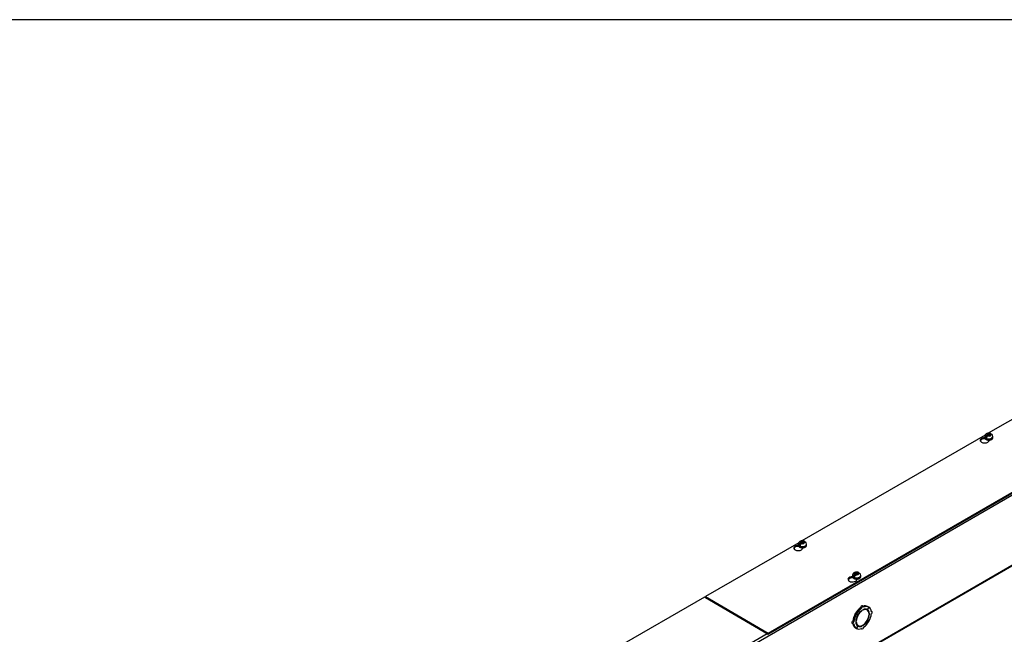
# Model space of a CAD drawing. Header units: inches. Extents: x 1 to 299, y -2 to 199.
# Tile 12 of 14: x 206 to 251, y 171 to 199. Entities that reach past the tile are written whole.
import ezdxf

# ---------------------------------------------------------------- set-up
doc = ezdxf.new("R2010")
doc.units = ezdxf.units.IN
doc.header["$MEASUREMENT"] = 0
for name, color, linetype in [('COM56308-2', 7, 'Continuous'), ('COM70722-7', 7, 'Continuous'), ('Default', 7, 'Continuous'), ('SCS19515', 7, 'Continuous')]:
    doc.layers.add(name, color=color, linetype=linetype)

# ---------------------------------------------------------------- blocks, each defined once
blk = doc.blocks.new('SE2')
at = {"layer": 'COM56308-2', "color": 7, "linetype": 'Continuous'}
for p, q in [((240.455, 171.023), (282.838, 195.493)), ((240.455, 170.977), (282.838, 195.446)), ((258.81, 184.929), (250.468, 180.112)), ((250.325, 180.03), (241.983, 175.214)), ((250.328, 179.857), (250.328, 179.865)), ((250.332, 179.86), (250.328, 179.857)), ((250.504, 179.773), (250.504, 179.802)), ((241.839, 175.131), (237.591, 172.677)), ((241.842, 174.958), (241.842, 174.966)), ((241.847, 174.961), (241.842, 174.958)), ((242.019, 174.874), (242.019, 174.903)), ((244.31, 173.534), (244.31, 173.542)), ((244.314, 173.536), (244.31, 173.534)), ((244.486, 173.45), (244.486, 173.478)), ((237.546, 172.652), (233.498, 170.315)), ((240.411, 170.998), (237.546, 172.652)), ((237.591, 172.677), (240.455, 171.023)), ((237.591, 172.631), (237.591, 172.677)), ((237.591, 172.631), (240.455, 170.977)), ((198.029, 146.529), (240.411, 170.998)), ((240.411, 170.951), (240.411, 170.998)), ((240.455, 170.977), (240.455, 171.023))]:
    blk.add_line(p, q, dxfattribs=at)
for centre, start_param, end_param in [((250.303, 179.787), 1.53696, 6.405229), ((250.303, 179.741), 1.448753, 2.938903), ((241.818, 174.888), 1.53696, 6.405229), ((241.818, 174.842), 1.448753, 2.938903), ((244.285, 173.464), 1.53696, 6.405229), ((244.285, 173.417), 1.448753, 2.941717)]:
    blk.add_ellipse(centre, major_axis=(0.203, 0), ratio=0.57735, start_param=start_param, end_param=end_param, dxfattribs=at)
at = {"layer": 'COM70722-7', "color": 7, "linetype": 'Continuous'}
for p, q in [((282.882, 195.376), (198.029, 146.386)), ((198.011, 143.175), (282.864, 192.165)), ((198.029, 143.214), (282.882, 192.204)), ((244.207, 173.526), (244.097, 173.462)), ((237.604, 172.623), (237.6, 172.621)), ((237.629, 172.609), (237.625, 172.606)), ((237.918, 172.437), (237.922, 172.44)), ((237.959, 172.414), (237.962, 172.416)), ((244.705, 172.146), (244.654, 172.176)), ((244.78, 172.226), (244.729, 172.255)), ((245.029, 172.203), (244.967, 172.095)), ((244.969, 172.094), (245.031, 172.202)), ((245.029, 172.203), (244.978, 172.232)), ((245.031, 172.202), (245.029, 172.203)), ((244.467, 171.876), (244.416, 171.905)), ((244.416, 171.905), (244.478, 171.869)), ((244.469, 171.88), (244.418, 171.909)), ((244.48, 171.873), (244.418, 171.909)), ((244.467, 171.876), (244.529, 171.84)), ((244.531, 171.843), (244.469, 171.88)), ((244.529, 171.84), (244.478, 171.869)), ((244.531, 171.843), (244.48, 171.873)), ((244.735, 172.043), (244.718, 172.053)), ((244.735, 172.043), (244.735, 172.064)), ((244.763, 172.08), (244.763, 172.06)), ((244.955, 172.072), (244.904, 172.102)), ((244.969, 172.094), (244.967, 172.095)), ((245.058, 171.91), (245.039, 171.921)), ((245.04, 171.9), (245.058, 171.91)), ((245.058, 171.877), (245.04, 171.867)), ((245.176, 171.998), (245.141, 172.017)), ((244.272, 171.462), (244.322, 171.433)), ((244.354, 171.538), (244.303, 171.567)), ((244.467, 171.229), (244.416, 171.258)), ((244.44, 171.553), (244.458, 171.563)), ((244.458, 171.531), (244.44, 171.521)), ((244.458, 171.563), (244.441, 171.573)), ((244.529, 171.337), (244.467, 171.229)), ((244.469, 171.227), (244.467, 171.229)), ((244.469, 171.227), (244.531, 171.336)), ((244.492, 171.387), (244.543, 171.358)), ((244.531, 171.336), (244.529, 171.337)), ((244.684, 171.224), (244.718, 171.205)), ((244.735, 171.35), (244.716, 171.361)), ((244.735, 171.35), (244.735, 171.371)), ((244.763, 171.387), (244.763, 171.367)), ((244.967, 171.587), (244.954, 171.595)), ((244.969, 171.591), (244.956, 171.598)), ((244.967, 171.587), (245.029, 171.551)), ((245.031, 171.555), (244.969, 171.591)), ((240.124, 171.168), (240.12, 171.166)), ((240.411, 170.996), (240.417, 170.999))]:
    blk.add_line(p, q, dxfattribs=at)
for centre, major_axis, start_param, end_param in [((244.698, 171.745), (0.281, 0.487), 0.896739, 1.566433), ((244.749, 171.715), (0.281, 0.487), 0.896739, 1.566433), ((244.698, 172.201), (-0.0312, -0.0541), 3.141593, 5.497787), ((244.749, 172.172), (-0.0312, -0.0541), 2.356194, 5.497787), ((244.749, 171.715), (-0.206, -0.357), 2.404698, 3.878487), ((244.749, 171.715), (0.219, 0.379), 0.004363, 0.739668), ((244.698, 171.745), (0.281, 0.487), 0.004363, 0.620067), ((244.749, 171.715), (0.281, 0.487), 0.004363, 0.674057), ((244.698, 171.745), (-0.206, -0.357), 3.141593, 3.271499), ((244.698, 171.745), (0.219, 0.379), 5.920402, 6.166551), ((244.749, 171.715), (0.281, 0.487), 5.609128, 6.278822), ((244.698, 171.745), (-0.281, -0.487), 4.716752, 5.386446), ((244.749, 171.715), (-0.281, -0.487), 4.716752, 5.386446), ((244.749, 171.715), (-0.219, -0.379), 4.716752, 5.452057), ((244.749, 171.715), (-0.206, -0.357), 3.975495, 5.449283), ((244.698, 171.745), (-0.206, -0.357), 4.707761, 4.717017), ((244.749, 171.715), (0.219, 0.379), 0.831128, 1.566433), ((244.749, 171.715), (0.206, 0.357), 3.975495, 5.449283), ((244.749, 171.715), (0.219, 0.379), 5.543517, 6.278822), ((244.749, 171.715), (0.219, 0.379), 4.716752, 5.452057), ((244.749, 171.715), (0.281, 0.487), 4.716752, 5.386446), ((245.144, 171.943), (-0.0313, -0.0541), 0.785398, 3.926991), ((244.303, 171.516), (0.0312, 0.0541), 0.785398, 3.141593), ((244.698, 171.745), (-0.281, -0.487), 5.663118, 6.278822), ((244.354, 171.487), (0.0312, 0.0541), 0.785398, 3.926991), ((244.749, 171.715), (-0.281, -0.487), 5.609128, 6.278822), ((244.749, 171.715), (-0.219, -0.379), 5.543517, 6.278822), ((244.749, 171.715), (0.206, 0.357), 2.404698, 3.878487), ((244.698, 171.745), (0.206, 0.357), 3.011687, 3.141593), ((244.749, 171.715), (-0.281, -0.487), 0.004363, 0.674057), ((244.698, 171.745), (-0.219, -0.379), 0.116634, 0.362783), ((244.749, 171.715), (-0.219, -0.379), 0.004363, 0.739668), ((244.749, 171.259), (0.0313, 0.0541), 2.356194, 5.497787), ((244.749, 171.715), (-0.219, -0.379), 0.831128, 1.566433), ((244.749, 171.715), (-0.281, -0.487), 0.896739, 1.566433)]:
    blk.add_ellipse(centre, major_axis=major_axis, ratio=0.57735, start_param=start_param, end_param=end_param, dxfattribs=at)
at = {"layer": 'SCS19515', "color": 7, "linetype": 'Continuous'}
for p, q in [((250.308, 179.968), (250.308, 179.919)), ((250.416, 179.958), (250.344, 179.917)), ((250.439, 180.033), (250.409, 180.016)), ((250.439, 180.074), (250.509, 180.074)), ((250.439, 180.033), (250.439, 180.074)), ((250.439, 180.033), (250.439, 179.982)), ((250.439, 180.012), (250.509, 180.012)), ((250.451, 179.991), (250.482, 180.009)), ((250.551, 180.009), (250.482, 180.009)), ((250.54, 180.091), (250.509, 180.074)), ((250.509, 180.012), (250.509, 180.074)), ((250.551, 180.037), (250.509, 180.012)), ((250.551, 180.049), (250.582, 180.067)), ((250.551, 180.049), (250.551, 180.009)), ((250.683, 179.919), (250.683, 179.968)), ((241.823, 175.069), (241.823, 175.02)), ((241.93, 175.06), (241.859, 175.018)), ((241.954, 175.134), (241.923, 175.117)), ((241.954, 175.175), (242.024, 175.175)), ((241.954, 175.134), (241.954, 175.175)), ((241.954, 175.134), (241.954, 175.084)), ((241.954, 175.113), (242.024, 175.113)), ((241.966, 175.092), (241.996, 175.11)), ((242.066, 175.11), (241.996, 175.11)), ((242.054, 175.192), (242.024, 175.175)), ((242.024, 175.113), (242.024, 175.175)), ((242.066, 175.138), (242.024, 175.113)), ((242.066, 175.15), (242.097, 175.168)), ((242.066, 175.15), (242.066, 175.11)), ((242.198, 175.02), (242.198, 175.069)), ((244.29, 173.644), (244.29, 173.595)), ((244.397, 173.635), (244.326, 173.594)), ((244.421, 173.71), (244.39, 173.692)), ((244.421, 173.75), (244.491, 173.75)), ((244.421, 173.71), (244.421, 173.75)), ((244.421, 173.71), (244.421, 173.659)), ((244.421, 173.689), (244.491, 173.689)), ((244.433, 173.668), (244.464, 173.686)), ((244.533, 173.686), (244.464, 173.686)), ((244.522, 173.768), (244.491, 173.75)), ((244.491, 173.689), (244.491, 173.75)), ((244.533, 173.714), (244.491, 173.689)), ((244.533, 173.726), (244.564, 173.744)), ((244.533, 173.726), (244.533, 173.686)), ((244.665, 173.595), (244.665, 173.644))]:
    blk.add_line(p, q, dxfattribs=at)
for centre, radius, start, end in [((250.486, 179.895), 0.144, 122.6431, 170.9725), ((250.528, 179.87), 0.144, 122.6435, 170.9722), ((250.555, 179.968), 0.127, 359.9095, 52.2428), ((242.001, 174.996), 0.144, 122.6431, 170.9725), ((242.043, 174.971), 0.144, 122.6435, 170.9722), ((242.07, 175.069), 0.127, 359.9095, 52.2428), ((244.468, 173.571), 0.144, 122.6431, 170.9725), ((244.51, 173.547), 0.144, 122.6435, 170.9722), ((244.537, 173.645), 0.127, 359.9095, 52.2428)]:
    blk.add_arc(centre, radius, start, end, dxfattribs=at)
for centre, major_axis, start_param, end_param in [((250.495, 179.968), (0.188, 0), 3.142295, 6.283185), ((250.495, 179.919), (-0.188, 0), 0, 3.120201), ((250.495, 179.98), (-0.186, 0), 0.623612, 0.947184), ((250.495, 180.041), (0.0975, 0), 1.098165, 3.614224), ((250.495, 180.041), (-0.0975, 0), 1.098165, 3.614224), ((250.495, 179.968), (0.188, 0), 0, 0.000134), ((250.495, 179.919), (-0.188, 0), 3.120201, 3.141593), ((242.01, 175.069), (0.187, 0), 3.142295, 6.283185), ((242.01, 175.02), (-0.187, 0), 0, 3.120201), ((242.01, 175.081), (-0.186, 0), 0.623612, 0.947184), ((242.01, 175.142), (0.0975, 0), 1.098165, 3.614224), ((242.01, 175.142), (-0.0975, 0), 1.098165, 3.614224), ((242.01, 175.069), (0.187, 0), 0, 0.000134), ((242.01, 175.02), (-0.187, 0), 3.120201, 3.141593), ((244.477, 173.644), (0.187, 0), 3.142295, 6.283185), ((244.477, 173.595), (-0.187, 0), 0, 3.120201), ((244.477, 173.657), (-0.186, 0), 0.623612, 0.947184), ((244.477, 173.718), (0.0975, 0), 1.098165, 3.614224), ((244.477, 173.718), (-0.0975, 0), 1.098165, 3.614224), ((244.477, 173.644), (0.187, 0), 0, 0.000134), ((244.477, 173.595), (-0.187, 0), 3.120201, 3.141593)]:
    blk.add_ellipse(centre, major_axis=major_axis, ratio=0.57735, start_param=start_param, end_param=end_param, dxfattribs=at)
for points, knots in [([(250.582, 180.098), (250.573, 180.102), (250.557, 180.107), (250.529, 180.112), (250.501, 180.115), (250.472, 180.114), (250.443, 180.109), (250.415, 180.102), (250.389, 180.091), (250.367, 180.077), (250.348, 180.061), (250.333, 180.044), (250.321, 180.024), (250.313, 180.003), (250.308, 179.984), (250.308, 179.973), (250.308, 179.968)], [0, 0, 0, 0, 0.073307, 0.151374, 0.229492, 0.307869, 0.387087, 0.4678, 0.55073, 0.625096, 0.696465, 0.764831, 0.830938, 0.895597, 0.959497, 1, 1, 1, 1]), ([(250.308, 179.92), (250.308, 179.917), (250.308, 179.909), (250.311, 179.893), (250.319, 179.876), (250.331, 179.859), (250.347, 179.845), (250.366, 179.831), (250.388, 179.82), (250.413, 179.811), (250.44, 179.805), (250.468, 179.801), (250.497, 179.8), (250.525, 179.801), (250.553, 179.805), (250.58, 179.812), (250.605, 179.821), (250.627, 179.833), (250.647, 179.847), (250.663, 179.863), (250.674, 179.881), (250.681, 179.899), (250.682, 179.91), (250.682, 179.916)], [0, 0, 0, 0, 0.021374, 0.066719, 0.112078, 0.158519, 0.206597, 0.256143, 0.306517, 0.357072, 0.407502, 0.457779, 0.507965, 0.558149, 0.608416, 0.658857, 0.709581, 0.760669, 0.812113, 0.863535, 0.914095, 0.962877, 1, 1, 1, 1]), ([(250.603, 180.074), (250.602, 180.075), (250.602, 180.077), (250.6, 180.082), (250.598, 180.085), (250.594, 180.09), (250.592, 180.092), (250.587, 180.096), (250.585, 180.098), (250.579, 180.1), (250.576, 180.1), (250.569, 180.101), (250.566, 180.101), (250.558, 180.099), (250.555, 180.098), (250.547, 180.095), (250.544, 180.094), (250.54, 180.091)], [0.0718773, 0.0718773, 0.0718773, 0.0718773, 0.125, 0.125, 0.25, 0.25, 0.375, 0.375, 0.5, 0.5, 0.625, 0.625, 0.75, 0.75, 0.875, 0.875, 1, 1, 1, 1]), ([(250.582, 180.067), (250.586, 180.069), (250.59, 180.071), (250.597, 180.074), (250.601, 180.075), (250.608, 180.076), (250.611, 180.076), (250.618, 180.076), (250.621, 180.075), (250.627, 180.073), (250.63, 180.072), (250.633, 180.069), (250.633, 180.069), (250.633, 180.069)], [0, 0, 0, 0, 0.125, 0.125, 0.25, 0.25, 0.375, 0.375, 0.5, 0.5, 0.625, 0.625, 0.6404533, 0.6404533, 0.6404533, 0.6404533]), ([(242.097, 175.199), (242.088, 175.203), (242.072, 175.208), (242.044, 175.213), (242.016, 175.216), (241.987, 175.215), (241.958, 175.21), (241.93, 175.203), (241.904, 175.192), (241.882, 175.178), (241.863, 175.162), (241.847, 175.145), (241.835, 175.125), (241.827, 175.104), (241.823, 175.085), (241.823, 175.074), (241.823, 175.069)], [0, 0, 0, 0, 0.073307, 0.151374, 0.229492, 0.307869, 0.387087, 0.4678, 0.55073, 0.625096, 0.696465, 0.764831, 0.830938, 0.895597, 0.959497, 1, 1, 1, 1]), ([(241.823, 175.021), (241.823, 175.018), (241.822, 175.01), (241.826, 174.994), (241.834, 174.977), (241.846, 174.96), (241.861, 174.946), (241.881, 174.932), (241.903, 174.921), (241.928, 174.912), (241.955, 174.906), (241.983, 174.902), (242.012, 174.901), (242.04, 174.902), (242.068, 174.906), (242.095, 174.913), (242.12, 174.922), (242.142, 174.934), (242.162, 174.948), (242.178, 174.964), (242.189, 174.982), (242.196, 175), (242.197, 175.011), (242.197, 175.017)], [0, 0, 0, 0, 0.021374, 0.066719, 0.112078, 0.158519, 0.206597, 0.256143, 0.306517, 0.357072, 0.407502, 0.457779, 0.507965, 0.558149, 0.608416, 0.658857, 0.709581, 0.760669, 0.812113, 0.863535, 0.914095, 0.962877, 1, 1, 1, 1]), ([(242.117, 175.175), (242.117, 175.176), (242.116, 175.178), (242.115, 175.183), (242.113, 175.186), (242.109, 175.191), (242.107, 175.193), (242.102, 175.197), (242.099, 175.199), (242.093, 175.201), (242.09, 175.201), (242.084, 175.202), (242.08, 175.202), (242.073, 175.2), (242.069, 175.199), (242.062, 175.196), (242.058, 175.195), (242.054, 175.192)], [0.0718773, 0.0718773, 0.0718773, 0.0718773, 0.125, 0.125, 0.25, 0.25, 0.375, 0.375, 0.5, 0.5, 0.625, 0.625, 0.75, 0.75, 0.875, 0.875, 1, 1, 1, 1]), ([(242.097, 175.168), (242.101, 175.17), (242.104, 175.172), (242.112, 175.175), (242.116, 175.176), (242.123, 175.177), (242.126, 175.177), (242.133, 175.177), (242.136, 175.176), (242.142, 175.174), (242.144, 175.173), (242.147, 175.17), (242.148, 175.17), (242.148, 175.17)], [0, 0, 0, 0, 0.125, 0.125, 0.25, 0.25, 0.375, 0.375, 0.5, 0.5, 0.625, 0.625, 0.6404533, 0.6404533, 0.6404533, 0.6404533]), ([(244.564, 173.775), (244.555, 173.778), (244.539, 173.784), (244.511, 173.789), (244.483, 173.791), (244.454, 173.79), (244.425, 173.786), (244.397, 173.778), (244.371, 173.767), (244.349, 173.754), (244.33, 173.738), (244.314, 173.72), (244.302, 173.701), (244.294, 173.68), (244.29, 173.661), (244.29, 173.649), (244.29, 173.644)], [0, 0, 0, 0, 0.073307, 0.151374, 0.229492, 0.307869, 0.387087, 0.4678, 0.55073, 0.625096, 0.696465, 0.764831, 0.830938, 0.895597, 0.959497, 1, 1, 1, 1]), ([(244.29, 173.597), (244.29, 173.594), (244.29, 173.585), (244.293, 173.57), (244.301, 173.552), (244.313, 173.536), (244.329, 173.521), (244.348, 173.508), (244.37, 173.497), (244.395, 173.488), (244.422, 173.481), (244.45, 173.477), (244.479, 173.476), (244.507, 173.478), (244.535, 173.482), (244.562, 173.489), (244.587, 173.498), (244.609, 173.51), (244.629, 173.524), (244.645, 173.54), (244.656, 173.558), (244.663, 173.576), (244.664, 173.587), (244.664, 173.593)], [0, 0, 0, 0, 0.021374, 0.066719, 0.112078, 0.158519, 0.206597, 0.256143, 0.306517, 0.357072, 0.407502, 0.457779, 0.507965, 0.558149, 0.608416, 0.658857, 0.709581, 0.760669, 0.812113, 0.863535, 0.914095, 0.962877, 1, 1, 1, 1]), ([(244.584, 173.75), (244.584, 173.752), (244.584, 173.754), (244.582, 173.758), (244.58, 173.761), (244.576, 173.767), (244.574, 173.769), (244.569, 173.773), (244.566, 173.774), (244.561, 173.776), (244.557, 173.777), (244.551, 173.777), (244.547, 173.777), (244.54, 173.776), (244.537, 173.775), (244.529, 173.772), (244.525, 173.77), (244.522, 173.768)], [0.0718773, 0.0718773, 0.0718773, 0.0718773, 0.125, 0.125, 0.25, 0.25, 0.375, 0.375, 0.5, 0.5, 0.625, 0.625, 0.75, 0.75, 0.875, 0.875, 1, 1, 1, 1]), ([(244.564, 173.744), (244.568, 173.746), (244.572, 173.748), (244.579, 173.75), (244.583, 173.751), (244.59, 173.753), (244.593, 173.753), (244.6, 173.752), (244.603, 173.752), (244.609, 173.75), (244.612, 173.748), (244.614, 173.746), (244.615, 173.746), (244.615, 173.746)], [0, 0, 0, 0, 0.125, 0.125, 0.25, 0.25, 0.375, 0.375, 0.5, 0.5, 0.625, 0.625, 0.6404533, 0.6404533, 0.6404533, 0.6404533])]:
    blk.add_open_spline(points, degree=3, knots=knots, dxfattribs=at)
blk = doc.blocks.new('BORDER')
at = {"layer": 'Default', "color": 7, "linetype": 'Continuous'}
blk.add_line((0, 27.86), (-41.86, 27.86), dxfattribs=at)

msp = doc.modelspace()

# ---------------------------------------------------------------- block references
at = {"layer": 'Default', "color": 7, "xscale": 7.12, "yscale": 7.12, "zscale": 7.12}
msp.add_blockref('BORDER', (299.411, 0.564), dxfattribs=at)
at = {"layer": 'Default'}
msp.add_blockref('SE2', (0, 0), dxfattribs=at)

doc.saveas('drawing.dxf')
